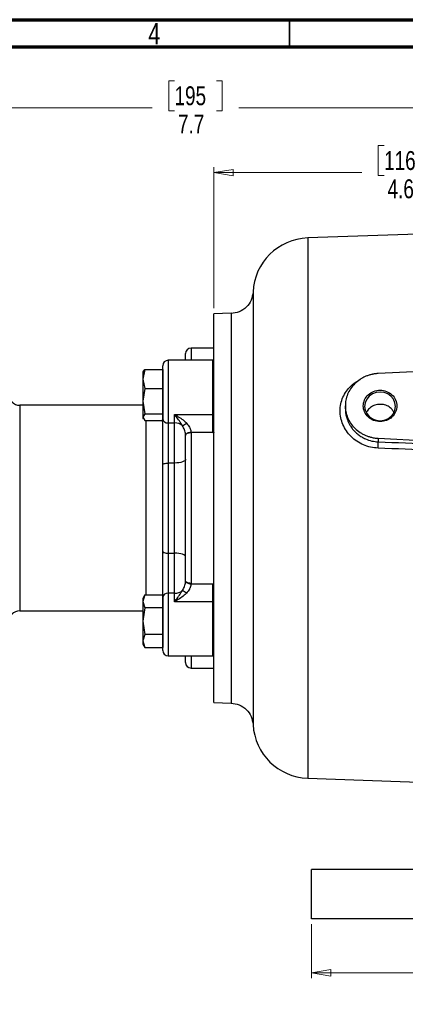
# Model space of a CAD drawing. Header units: inches. Extents: x 0.6 to 16.3, y 0.2 to 11.5.
# Tile 12 of 21: x 8.5 to 11.3, y 4.3 to 11.5. Entities that reach past the tile are written whole.
import ezdxf

# ---------------------------------------------------------------- set-up
doc = ezdxf.new("R2010")
doc.units = ezdxf.units.IN
doc.header["$MEASUREMENT"] = 0
doc.styles.add('SLDTEXTSTYLE0', font='TXT', dxfattribs={"width": 0.75})
doc.dimstyles.new('SLDDIMSTYLE0', dxfattribs={"dimtxt": 0.137795, "dimasz": 0.14, "dimexe": 0, "dimexo": 0.0625, "dimgap": 0.034449, "dimtad": 0, "dimdec": 1, "dimlfac": 1.5, "dimrnd": 1e-09, "dimzin": 12, "dimdsep": 46, "dimtxsty": 'SLDTEXTSTYLE0', "dimblk1": 'CLOSED', "dimblk2": 'CLOSED', "dimsah": 1, "dimcen": 0.09, "dimadec": 0, "dimazin": 3, "dimtfac": 1, "dimtdec": 1, "dimtofl": 0, "dimtmove": 0, "dimatfit": 3, "dimldrblk": 'CLOSED', "dimfxl": 0, "dimfrac": 2, "dimtolj": 1, "dimtzin": 12, "dimarcsym": 0})
doc.dimstyles.new('SLDDIMSTYLE1', dxfattribs={"dimtxt": 0.137795, "dimasz": 0.14, "dimexe": 0, "dimexo": 0.0625, "dimgap": 0.034449, "dimtad": 0, "dimdec": 1, "dimlfac": 1.5, "dimrnd": 1e-09, "dimzin": 4, "dimdsep": 46, "dimtxsty": 'SLDTEXTSTYLE0', "dimblk1": 'CLOSED', "dimblk2": 'CLOSED', "dimsah": 1, "dimcen": 0.09, "dimadec": 0, "dimazin": 1, "dimtfac": 1, "dimtdec": 1, "dimtofl": 0, "dimtmove": 0, "dimatfit": 3, "dimldrblk": 'CLOSED', "dimfxl": 0, "dimfrac": 2, "dimtolj": 1, "dimtzin": 12, "dimarcsym": 0})

# ---------------------------------------------------------------- blocks, each defined once
blk = doc.blocks.new('_Closed')
at = {"color": 0, "linetype": 'ByBlock', "lineweight": -2}
for p, q in [((-1, 0.166667), (0, 0)), ((-1, 0.166667), (-1, -0.166667)), ((0, 0), (-1, -0.166667)), ((0, 0), (-1, 0))]:
    blk.add_line(p, q, dxfattribs=at)
blk = doc.blocks.new('_D')
at = {"color": 7, "linetype": 'Continuous', "lineweight": 0}
for p, q in [((9.5944, 11.0512), (9.5524, 11.0512)), ((9.5524, 11.0512), (9.5524, 10.8324)), ((9.8998, 11.0512), (9.9418, 11.0512)), ((9.9418, 11.0512), (9.9418, 10.8324)), ((7.8019, 9.5059), (7.8019, 10.8921)), ((7.8019, 10.8527), (9.4315, 10.8527)), ((12.9272, 10.8527), (10.0626, 10.8527)), ((9.5524, 10.8324), (9.5944, 10.8324)), ((9.9418, 10.8324), (9.8998, 10.8324))]:
    blk.add_line(p, q, dxfattribs=at)
at = {"color": 7, "linetype": 'Continuous', "lineweight": 18, "xscale": 0.14, "yscale": 0.14, "rotation": 180.0000000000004}
blk.add_blockref('_Closed', (7.8019, 10.8527), dxfattribs=at)
at = {"color": 7, "linetype": 'Continuous', "lineweight": 18, "xscale": 0.14, "yscale": 0.14}
blk.add_blockref('_Closed', (12.9272, 10.8527), dxfattribs=at)
at = {"color": 7, "linetype": 'Continuous', "lineweight": 18, "char_height": 0.1378, "attachment_point": 1, "style": 'SLDTEXTSTYLE0'}
for s, insert in [('195', (9.5944, 11.01)), ('7.7', (9.6198, 10.8039))]:
    blk.add_mtext(s, dxfattribs=dict(at, insert=insert))
blk = doc.blocks.new('_D_3')
at = {"color": 7, "linetype": 'Continuous', "lineweight": 0}
for p, q in [((11.123, 10.5787), (11.081, 10.5787)), ((11.081, 10.5787), (11.081, 10.36)), ((11.4284, 10.5787), (11.4704, 10.5787)), ((11.4704, 10.5787), (11.4704, 10.36)), ((9.8819, 9.3907), (9.8819, 10.4196)), ((12.9272, 9.6685), (12.9272, 10.4196)), ((9.8819, 10.3803), (10.9602, 10.3803)), ((11.081, 10.36), (11.123, 10.36)), ((11.4704, 10.36), (11.4284, 10.36)), ((12.9272, 10.3803), (11.5912, 10.3803))]:
    blk.add_line(p, q, dxfattribs=at)
at = {"color": 7, "linetype": 'Continuous', "lineweight": 18, "xscale": 0.14, "yscale": 0.14, "rotation": 180.0000000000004}
blk.add_blockref('_Closed', (9.8819, 10.3803), dxfattribs=at)
at = {"color": 7, "linetype": 'Continuous', "lineweight": 18, "xscale": 0.14, "yscale": 0.14}
blk.add_blockref('_Closed', (12.9272, 10.3803), dxfattribs=at)
at = {"color": 7, "linetype": 'Continuous', "lineweight": 18, "char_height": 0.1378, "attachment_point": 1, "style": 'SLDTEXTSTYLE0'}
for s, insert in [('116', (11.123, 10.5376)), ('4.6', (11.1484, 10.3314))]:
    blk.add_mtext(s, dxfattribs=dict(at, insert=insert))
blk = doc.blocks.new('_D_4')
at = {"color": 7, "linetype": 'Continuous', "lineweight": 0}
for p, q in [((10.5939, 4.8974), (10.5939, 4.5037)), ((15.2605, 4.8974), (15.2605, 4.5037)), ((14.2036, 4.7415), (14.1617, 4.7415)), ((14.1617, 4.7415), (14.1617, 4.5228)), ((14.5091, 4.7415), (14.5511, 4.7415)), ((14.5511, 4.7415), (14.5511, 4.5228)), ((10.5939, 4.5431), (14.0408, 4.5431)), ((15.2605, 4.5431), (14.6719, 4.5431)), ((14.1617, 4.5228), (14.2036, 4.5228)), ((14.5511, 4.5228), (14.5091, 4.5228))]:
    blk.add_line(p, q, dxfattribs=at)
at = {"color": 7, "linetype": 'Continuous', "lineweight": 18, "xscale": 0.14, "yscale": 0.14, "rotation": 180.0000000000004}
blk.add_blockref('_Closed', (10.5939, 4.5431), dxfattribs=at)
at = {"color": 7, "linetype": 'Continuous', "lineweight": 18, "xscale": 0.14, "yscale": 0.14}
blk.add_blockref('_Closed', (15.2605, 4.5431), dxfattribs=at)
at = {"color": 7, "linetype": 'Continuous', "lineweight": 18, "char_height": 0.1378, "attachment_point": 1, "style": 'SLDTEXTSTYLE0'}
for s, insert in [('178', (14.2036, 4.7004)), ('7.0', (14.2291, 4.4942))]:
    blk.add_mtext(s, dxfattribs=dict(at, insert=insert))

msp = doc.modelspace()

# ---------------------------------------------------------------- linework, layer by layer
at = {"color": 7, "linetype": 'Continuous', "lineweight": 70}
for p, q in [((0.5906, 11.4961), (16.3386, 11.4961)), ((0.7874, 11.2992), (16.1417, 11.2992))]:
    msp.add_line(p, q, dxfattribs=at)
at = {"color": 7, "linetype": 'Continuous', "lineweight": 35}
msp.add_line((10.4331, 11.2992), (10.4331, 11.4961), dxfattribs=at)
at = {"color": 7, "linetype": 'Continuous', "lineweight": 25}
for p, q in [((12.9272, 9.9866), (10.5661, 9.9041)), ((10.0072, 9.3557), (9.8818, 9.3513)), ((9.6752, 9.0115), (9.6752, 9.0599)), ((9.8752, 9.0999), (9.7152, 9.0999)), ((9.8752, 9.0115), (9.5485, 9.0115)), ((12.9272, 9.0052), (11.0806, 8.9148)), ((9.3776, 8.9431), (9.3627, 8.8739)), ((9.3665, 8.9314), (9.3627, 8.9248)), ((9.3627, 8.9248), (9.3627, 8.8739)), ((9.3691, 8.9299), (9.3776, 8.9431)), ((9.3776, 8.9431), (9.5085, 8.9431)), ((9.5085, 8.5864), (9.5085, 8.9715)), ((9.5085, 8.9431), (9.5085, 8.8739)), ((9.3627, 8.8739), (9.3776, 8.8046)), ((9.3627, 8.8739), (9.3627, 8.7121)), ((9.5085, 8.8739), (9.5085, 8.8046)), ((9.3776, 8.8046), (9.3627, 8.7121)), ((9.3776, 8.8046), (9.5085, 8.8046)), ((9.5085, 8.8046), (9.5085, 8.7121)), ((9.3627, 8.7121), (9.3776, 8.6197)), ((9.3627, 8.7121), (9.3627, 8.5964)), ((9.5085, 8.7121), (9.5085, 8.6197)), ((9.3627, 8.6832), (8.4665, 8.6832)), ((9.3776, 8.6197), (9.3627, 8.5964)), ((9.3776, 8.6197), (9.5085, 8.6197)), ((9.5085, 8.6197), (9.5085, 8.5964)), ((10.8405, 8.6786), (10.8405, 8.6568)), ((9.3627, 8.5964), (9.3776, 8.5732)), ((9.3627, 8.5964), (9.3627, 8.5915)), ((9.3627, 8.5915), (9.3665, 8.5849)), ((9.3776, 8.5732), (9.5085, 8.5732)), ((9.3885, 7.3007), (9.3885, 8.5732)), ((9.5085, 8.5632), (9.4985, 8.5732)), ((9.5085, 8.5964), (9.5085, 8.5732)), ((9.5085, 8.2482), (9.5085, 8.5864)), ((9.5485, 8.5541), (9.5952, 8.5541)), ((9.5485, 8.5541), (9.5485, 8.2621)), ((9.5952, 8.5541), (9.5952, 8.616)), ((9.5952, 8.616), (9.8752, 8.616)), ((9.5952, 8.2621), (9.5952, 8.5541)), ((9.8752, 8.4851), (9.8752, 8.616)), ((9.7152, 8.4851), (9.7152, 8.4823)), ((9.8752, 8.4851), (9.7152, 8.4851)), ((9.7152, 8.4823), (9.7152, 7.3842)), ((9.6752, 8.4634), (9.6752, 8.4655)), ((9.6752, 7.403), (9.6752, 8.4634)), ((11.0806, 8.4424), (12.5468, 8.3707)), ((11.0806, 8.4424), (11.0806, 8.4165)), ((9.5485, 8.2621), (9.5485, 7.6043)), ((9.5952, 8.2621), (9.5485, 8.2621)), ((9.5952, 7.6043), (9.5952, 8.2621)), ((9.5085, 7.6182), (9.5085, 8.2482)), ((9.8819, 6.5151), (9.8819, 7.9332)), ((9.5085, 7.2801), (9.5085, 7.6182)), ((9.5485, 7.6043), (9.5952, 7.6043)), ((9.5485, 7.6043), (9.5485, 7.3123)), ((9.5952, 7.3123), (9.5952, 7.6043)), ((9.6752, 7.4009), (9.6752, 7.403)), ((9.7152, 7.3842), (9.7152, 7.3814)), ((9.7152, 7.3814), (9.8752, 7.3814)), ((9.8752, 7.2504), (9.8752, 7.3814)), ((9.3777, 7.3008), (9.3627, 7.2749)), ((9.3776, 7.3007), (9.3627, 7.2526)), ((9.3627, 7.2749), (9.3627, 7.2526)), ((9.3776, 7.3007), (9.5085, 7.3007)), ((9.506, 7.3007), (9.5085, 7.3032)), ((9.5085, 7.3007), (9.5085, 7.2526)), ((9.5085, 6.8949), (9.5085, 7.2801)), ((9.5952, 7.3123), (9.5485, 7.3123)), ((9.5952, 7.2504), (9.5952, 7.3123)), ((8.4665, 7.1832), (9.3627, 7.1832)), ((9.3627, 7.2526), (9.3776, 7.2045)), ((9.3627, 7.2526), (9.3627, 7.1083)), ((9.3776, 7.2045), (9.3627, 7.1083)), ((9.5085, 7.2045), (9.3776, 7.2045)), ((9.5085, 7.2526), (9.5085, 7.2045)), ((9.5085, 7.2045), (9.5085, 7.1083)), ((9.8752, 7.2504), (9.5952, 7.2504)), ((9.3627, 7.1083), (9.3627, 6.9639)), ((9.3627, 7.1083), (9.3776, 7.012)), ((9.5085, 7.1083), (9.5085, 7.012)), ((9.3776, 7.012), (9.3627, 6.9639)), ((9.5085, 7.012), (9.3776, 7.012)), ((9.5085, 7.012), (9.5085, 6.9639)), ((9.3627, 6.9639), (9.3776, 6.9158)), ((9.3627, 6.9639), (9.3627, 6.9416)), ((9.3627, 6.9416), (9.3777, 6.9157)), ((9.3776, 6.9158), (9.5085, 6.9158)), ((9.5085, 6.9639), (9.5085, 6.9158)), ((9.5485, 6.8549), (9.8752, 6.8549)), ((9.6752, 6.8066), (9.6752, 6.8549)), ((9.7152, 6.7666), (9.8752, 6.7666)), ((9.8818, 6.5151), (10.0072, 6.5107)), ((10.5661, 5.9623), (11.576, 5.9271)), ((10.5939, 4.9368), (10.5939, 5.2968)), ((11.9272, 5.2968), (10.5939, 5.2968)), ((11.9272, 4.9368), (10.5939, 4.9368))]:
    msp.add_line(p, q, dxfattribs=at)
at = {"color": 8, "linetype": 'Continuous', "lineweight": 25}
for p, q in [((10.5661, 9.9041), (10.5661, 7.9332)), ((9.7152, 9.0999), (9.7152, 9.0115)), ((9.5485, 9.0115), (9.5485, 8.5541)), ((9.8752, 8.616), (9.8752, 9.0115)), ((8.4665, 8.6832), (8.4665, 7.1832)), ((10.5661, 7.9332), (10.5661, 5.9623)), ((9.5485, 7.3123), (9.5485, 6.8549)), ((9.8752, 6.8549), (9.8752, 7.2504)), ((9.7152, 6.8549), (9.7152, 6.7666))]:
    msp.add_line(p, q, dxfattribs=at)
at = {"color": 7, "linetype": 'Continuous', "lineweight": 25, "flags": 128}
for points in [[(11.2063, 8.675), (11.2024, 8.7022), (11.1912, 8.7275), (11.1734, 8.7492), (11.1501, 8.7659), (11.123, 8.7764), (11.0939, 8.78), (11.0648, 8.7764), (11.0377, 8.7659), (11.0144, 8.7492), (10.9965, 8.7275), (10.9853, 8.7022), (10.9815, 8.675), (10.9853, 8.6479), (10.9965, 8.6226), (11.0144, 8.6008), (11.0377, 8.5842), (11.0648, 8.5737), (11.0939, 8.5701), (11.123, 8.5737), (11.1501, 8.5842), (11.1734, 8.6008), (11.1912, 8.6226), (11.2024, 8.6479), (11.2063, 8.675)], [(9.8752, 8.616), (9.8765, 8.6161), (9.8778, 8.6163), (9.8789, 8.6167), (9.8799, 8.6171), (9.8808, 8.6177), (9.8814, 8.6183), (9.8817, 8.619), (9.8819, 8.6198)], [(9.7152, 8.4851), (9.7074, 8.4845), (9.7, 8.4833), (9.6931, 8.4815), (9.687, 8.479), (9.682, 8.4761), (9.6783, 8.4728), (9.676, 8.4692), (9.6752, 8.4655)], [(9.7152, 8.4823), (9.7074, 8.4819), (9.6999, 8.4808), (9.693, 8.4791), (9.6869, 8.4767), (9.682, 8.4739), (9.6783, 8.4706), (9.676, 8.4671), (9.6752, 8.4634)], [(9.8752, 8.4851), (9.8765, 8.485), (9.8778, 8.4848), (9.8789, 8.4845), (9.8799, 8.4841), (9.8808, 8.4836), (9.8814, 8.4831), (9.8817, 8.4825), (9.8819, 8.4819)], [(9.5085, 8.2482), (9.5093, 8.2509), (9.5116, 8.2535), (9.5153, 8.2559), (9.5203, 8.258), (9.5263, 8.2597), (9.5332, 8.261), (9.5407, 8.2618), (9.5485, 8.2621)], [(9.6752, 8.2899), (9.6737, 8.2845), (9.6691, 8.2792), (9.6617, 8.2744), (9.6518, 8.2702), (9.6397, 8.2668), (9.6258, 8.2642), (9.6108, 8.2626), (9.5952, 8.2621)], [(9.5085, 7.6182), (9.5093, 7.6155), (9.5116, 7.6129), (9.5153, 7.6105), (9.5203, 7.6084), (9.5263, 7.6067), (9.5332, 7.6054), (9.5407, 7.6046), (9.5485, 7.6043)], [(9.6752, 7.5766), (9.6737, 7.582), (9.6691, 7.5872), (9.6617, 7.592), (9.6518, 7.5962), (9.6397, 7.5997), (9.6258, 7.6022), (9.6108, 7.6038), (9.5952, 7.6043)], [(9.7152, 7.3842), (9.7074, 7.3845), (9.6999, 7.3856), (9.693, 7.3874), (9.6869, 7.3897), (9.682, 7.3925), (9.6783, 7.3958), (9.676, 7.3993), (9.6752, 7.403)], [(9.6752, 7.4009), (9.676, 7.3972), (9.6783, 7.3937), (9.682, 7.3904), (9.687, 7.3874), (9.6931, 7.385), (9.7, 7.3831), (9.7074, 7.3819), (9.7152, 7.3814)], [(9.8752, 7.3814), (9.8765, 7.3814), (9.8778, 7.3816), (9.8789, 7.3819), (9.8799, 7.3823), (9.8808, 7.3828), (9.8814, 7.3833), (9.8817, 7.3839), (9.8819, 7.3845)], [(9.8819, 7.2467), (9.8817, 7.2474), (9.8814, 7.2481), (9.8808, 7.2487), (9.8799, 7.2493), (9.8789, 7.2498), (9.8778, 7.2501), (9.8765, 7.2503), (9.8752, 7.2504)]]:
    msp.add_lwpolyline(points, dxfattribs=at)
at = {"color": 7, "linetype": 'Continuous', "lineweight": 25}
for centre, radius, start, end in [((10.5805, 9.491), 0.4133, 92, 177.54488), ((9.7152, 9.0599), 0.04, 90, 180), ((9.8752, 9.0932), 0.00667, 0, 90), ((9.5485, 8.9715), 0.04, 90, 180), ((9.8752, 9.0048), 0.00667, 0, 90), ((8.4665, 8.7666), 0.0833, 180, 270), ((9.545, 8.5907), 0.0367, 186.8168, 275.48583), ((9.5965, 8.464), 0.0902, 51.29683, 90.82768), ((9.4677, 8.8391), 0.3566, 301.27779, 306.87508), ((9.5965, 7.4025), 0.0902, 269.17232, 308.70317), ((9.4677, 7.0273), 0.3566, 53.12492, 58.72221), ((9.545, 7.2757), 0.0367, 84.51417, 173.1832), ((8.4665, 7.0999), 0.0833, 90, 180), ((9.5485, 6.8949), 0.04, 180, 270), ((9.8752, 6.8616), 0.00667, 270, 0), ((9.7152, 6.8066), 0.04, 180, 270), ((9.8752, 6.7732), 0.00667, 270, 0), ((10.5805, 6.3754), 0.4133, 183.00271, 268)]:
    msp.add_arc(centre, radius, start, end, dxfattribs=at)
for points, knots in [([(10.1678, 9.5088), (10.1644, 9.4884), (10.1576, 9.4477), (10.1206, 9.3966), (10.0686, 9.3607), (10.0277, 9.3547), (10.0072, 9.3517)], [0, 0, 0, 0, 0.249822, 0.499553, 0.749544, 1, 1, 1, 1]), ([(9.8819, 7.9332), (9.8819, 7.9394), (9.8819, 7.9518), (9.8819, 7.9703), (9.8819, 7.9889), (9.8819, 8.0074), (9.8819, 8.0259), (9.8819, 8.0443), (9.8819, 8.0628), (9.8819, 8.0812), (9.8819, 8.0996), (9.8819, 8.118), (9.8819, 8.1363), (9.8819, 8.1547), (9.8819, 8.173), (9.8819, 8.2303), (9.8819, 8.3257), (9.8819, 8.4578), (9.8819, 8.5867), (9.8819, 8.7114), (9.8819, 8.829), (9.8819, 8.9377), (9.8819, 9.0359), (9.8819, 9.1217), (9.8819, 9.1946), (9.8819, 9.2532), (9.8819, 9.2983), (9.8819, 9.3218), (9.8819, 9.3333), (9.8819, 9.3381), (9.8819, 9.3422), (9.8819, 9.3455), (9.8819, 9.3481), (9.8819, 9.35), (9.8819, 9.3511), (9.8819, 9.3513), (9.8819, 9.3513)], [0, 0, 0, 0, 0.008342, 0.016676, 0.025003, 0.033323, 0.04164, 0.049953, 0.058265, 0.066577, 0.07489, 0.083207, 0.091527, 0.099853, 0.108186, 0.116527, 0.178265, 0.240008, 0.304319, 0.368636, 0.434315, 0.500001, 0.56568, 0.631366, 0.695676, 0.759993, 0.821731, 0.883474, 0.898065, 0.912634, 0.927188, 0.941734, 0.956281, 0.970836, 0.985406, 1, 1, 1, 1]), ([(11.0806, 8.9148), (11.0781, 8.9147), (11.0731, 8.9144), (11.0656, 8.9137), (11.0582, 8.9128), (11.0508, 8.9117), (11.0434, 8.9104), (11.0308, 8.9078), (11.0131, 8.9032), (10.9907, 8.895), (10.9688, 8.8848), (10.9407, 8.8681), (10.9089, 8.8425), (10.8781, 8.8054), (10.856, 8.7642), (10.8433, 8.7214), (10.8392, 8.6786), (10.8433, 8.6358), (10.856, 8.5931), (10.8781, 8.5518), (10.9089, 8.5147), (10.9407, 8.4891), (10.9688, 8.4725), (10.9907, 8.4622), (11.0131, 8.4541), (11.0332, 8.4488), (11.0508, 8.4454), (11.0656, 8.4434), (11.0756, 8.4428), (11.0806, 8.4424)], [0, 0, 0, 0, 0.009781, 0.019544, 0.029298, 0.039051, 0.048811, 0.058587, 0.089502, 0.120435, 0.152548, 0.18468, 0.250112, 0.315544, 0.379711, 0.441491, 0.500003, 0.558515, 0.620295, 0.684463, 0.749895, 0.815327, 0.84744, 0.879571, 0.910486, 0.941419, 0.960946, 0.98045, 1, 1, 1, 1]), ([(11.2163, 8.6786), (11.2163, 8.6936), (11.2131, 8.7085), (11.2008, 8.7362), (11.1918, 8.7488), (11.1691, 8.77), (11.1555, 8.7785), (11.1259, 8.7899), (11.1099, 8.7929), (11.0779, 8.7929), (11.0618, 8.7899), (11.0322, 8.7785), (11.0187, 8.77), (10.996, 8.7488), (10.9869, 8.7362), (10.9747, 8.7085), (10.9715, 8.6936), (10.9715, 8.6637), (10.9747, 8.6487), (10.9869, 8.6211), (10.996, 8.6084), (11.0187, 8.5872), (11.0322, 8.5788), (11.0618, 8.5673), (11.0779, 8.5644), (11.1099, 8.5644), (11.1259, 8.5673), (11.1555, 8.5788), (11.1691, 8.5872), (11.1918, 8.6084), (11.2008, 8.6211), (11.2131, 8.6487), (11.2163, 8.6637), (11.2163, 8.6786)], [0, 0, 0, 0, 0.0625, 0.0625, 0.125, 0.125, 0.1875, 0.1875, 0.25, 0.25, 0.3125, 0.3125, 0.375, 0.375, 0.4375, 0.4375, 0.5, 0.5, 0.5625, 0.5625, 0.625, 0.625, 0.6875, 0.6875, 0.75, 0.75, 0.8125, 0.8125, 0.875, 0.875, 0.9375, 0.9375, 1, 1, 1, 1]), ([(11.0936, 8.6901), (11.081, 8.6888), (11.0557, 8.6862), (11.0227, 8.6678), (11.0008, 8.6476), (10.9949, 8.6325), (10.9933, 8.6285)], [0, 0, 0, 0, 0.296879, 0.593758, 0.890689, 1, 1, 1, 1]), ([(11.1941, 8.6321), (11.1902, 8.6394), (11.1807, 8.6572), (11.1536, 8.6771), (11.1225, 8.6888), (11.1017, 8.6897), (11.0936, 8.6901)], [0, 0, 0, 0, 0.209116, 0.508013, 0.807843, 1, 1, 1, 1]), ([(9.5952, 8.616), (9.5953, 8.616), (9.6074, 8.6092), (9.6313, 8.5951), (9.6593, 8.5749), (9.6754, 8.5603), (9.6808, 8.5548), (9.6817, 8.5539)], [0, 0, 0, 0, 0.003249, 0.400452, 0.789868, 0.961696, 1, 1, 1, 1]), ([(9.6529, 8.5343), (9.6523, 8.5354), (9.6486, 8.5416), (9.6301, 8.5706), (9.6109, 8.5956), (9.5953, 8.616), (9.5952, 8.616)], [0, 0, 0, 0, 0.036475, 0.202477, 0.996721, 1, 1, 1, 1]), ([(9.6817, 8.5539), (9.6898, 8.5442), (9.7036, 8.5276), (9.7122, 8.505), (9.7147, 8.492), (9.715, 8.4872), (9.7152, 8.4851)], [0, 0, 0, 0, 0.466659, 0.794726, 0.91083, 1, 1, 1, 1]), ([(9.6752, 8.4655), (9.6751, 8.4676), (9.6745, 8.4803), (9.669, 8.505), (9.6583, 8.5246), (9.6529, 8.5343)], [0, 0, 0, 0, 0.091462, 0.544793, 1, 1, 1, 1]), ([(11.0806, 8.4165), (11.2124, 8.4113), (11.4766, 8.401), (11.7408, 8.3906), (11.8733, 8.3854)], [0, 0, 0, 0, 0.498668, 1, 1, 1, 1]), ([(11.8726, 8.3401), (11.7399, 8.3452), (11.4757, 8.3553), (11.2115, 8.3654), (11.0799, 8.3704)], [0, 0, 0, 0, 0.50212, 1, 1, 1, 1]), ([(9.6529, 7.3321), (9.6583, 7.3419), (9.669, 7.3614), (9.6745, 7.3861), (9.6751, 7.3988), (9.6752, 7.4009)], [0, 0, 0, 0, 0.455207, 0.908538, 1, 1, 1, 1]), ([(9.5952, 7.2504), (9.5953, 7.2505), (9.6109, 7.2709), (9.6301, 7.2959), (9.6486, 7.3249), (9.6523, 7.331), (9.6529, 7.3321)], [0, 0, 0, 0, 0.003279, 0.797523, 0.963525, 1, 1, 1, 1]), ([(9.7152, 7.3814), (9.715, 7.3793), (9.7143, 7.368), (9.7098, 7.3545), (9.699, 7.3331), (9.6899, 7.3223), (9.6817, 7.3126)], [0, 0, 0, 0, 0.089267, 0.47597, 0.532834, 1, 1, 1, 1]), ([(9.6817, 7.3126), (9.6808, 7.3116), (9.6754, 7.3061), (9.6593, 7.2915), (9.6313, 7.2713), (9.6074, 7.2572), (9.5953, 7.2505), (9.5952, 7.2504)], [0, 0, 0, 0, 0.038304, 0.210132, 0.599548, 0.996751, 1, 1, 1, 1]), ([(10.0072, 6.5112), (10.0277, 6.5082), (10.0686, 6.5022), (10.1206, 6.4662), (10.1576, 6.4149), (10.1644, 6.3741), (10.1678, 6.3537)], [0, 0, 0, 0, 0.250179, 0.500053, 0.749897, 1, 1, 1, 1])]:
    msp.add_open_spline(points, degree=3, knots=knots, dxfattribs=at)
at = {"color": 8, "linetype": 'Continuous', "lineweight": 25}
for points, knots in [([(10.1676, 9.5087), (10.1676, 9.5079), (10.1676, 9.5061), (10.1676, 9.492), (10.1676, 9.469), (10.1677, 9.4364), (10.1677, 9.395), (10.1678, 9.3483), (10.1678, 9.2994), (10.1678, 9.2578), (10.1678, 9.2245), (10.1678, 9.1987), (10.1678, 9.1717), (10.1678, 9.1446), (10.1678, 9.1166), (10.1677, 9.0856), (10.1677, 9.0478), (10.1677, 9.0081), (10.1677, 8.9721), (10.1676, 8.9436), (10.1676, 8.9153), (10.1676, 8.8836), (10.1676, 8.8487), (10.1676, 8.8137), (10.1676, 8.7708), (10.1676, 8.7191), (10.1676, 8.659), (10.1676, 8.5982), (10.1676, 8.5347), (10.1676, 8.465), (10.1676, 8.3856), (10.1677, 8.2916), (10.1677, 8.2062), (10.1677, 8.1398), (10.1677, 8.1005), (10.1678, 8.0625), (10.1678, 8.021), (10.1678, 7.9765), (10.1678, 7.9195), (10.1678, 7.849), (10.1678, 7.7855), (10.1678, 7.7435), (10.1678, 7.7221), (10.1678, 7.6998), (10.1678, 7.6765), (10.1678, 7.6523), (10.1678, 7.6302), (10.1678, 7.606), (10.1677, 7.5752), (10.1677, 7.5308), (10.1677, 7.4828), (10.1677, 7.4369), (10.1677, 7.3987), (10.1677, 7.3642), (10.1677, 7.3057), (10.1676, 7.2247), (10.1676, 7.1253), (10.1676, 7.0521), (10.1677, 7.0009), (10.1677, 6.967), (10.1677, 6.9314), (10.1677, 6.8945), (10.1677, 6.8564), (10.1677, 6.8175), (10.1677, 6.7814), (10.1678, 6.75), (10.1678, 6.7245), (10.1678, 6.6986), (10.1678, 6.6719), (10.1678, 6.6446), (10.1678, 6.6203), (10.1678, 6.596), (10.1678, 6.5694), (10.1678, 6.539), (10.1678, 6.506), (10.1678, 6.4704), (10.1678, 6.4375), (10.1678, 6.4107), (10.1678, 6.3914), (10.1678, 6.3763), (10.1678, 6.3643), (10.1678, 6.3561), (10.1678, 6.3534), (10.1678, 6.3537), (10.1678, 6.3537)], [0, 0, 0, 0, 0.023841, 0.049043, 0.073391, 0.099438, 0.124413, 0.147759, 0.168619, 0.186988, 0.195288, 0.204108, 0.213446, 0.221877, 0.229913, 0.239149, 0.249585, 0.2625, 0.272179, 0.278625, 0.284953, 0.294148, 0.302835, 0.311014, 0.319795, 0.333723, 0.347518, 0.361181, 0.374712, 0.389563, 0.406464, 0.42542, 0.448626, 0.45922, 0.466064, 0.472564, 0.482326, 0.491304, 0.499498, 0.516845, 0.533918, 0.53807, 0.542422, 0.546977, 0.551733, 0.55669, 0.561848, 0.565336, 0.571699, 0.580937, 0.593046, 0.601946, 0.610118, 0.617564, 0.624283, 0.648305, 0.671534, 0.692946, 0.700923, 0.709477, 0.718607, 0.728315, 0.7386, 0.749463, 0.760827, 0.769834, 0.777529, 0.784305, 0.794373, 0.80364, 0.812107, 0.820184, 0.830491, 0.843027, 0.857792, 0.874785, 0.896152, 0.914712, 0.930466, 0.945056, 0.961747, 0.979991, 0.999788, 1, 1, 1, 1]), ([(10.0072, 9.3555), (10.0072, 9.3556), (10.0072, 9.3598), (10.0072, 9.3457), (10.0072, 9.3117), (10.0072, 9.2511), (10.0072, 9.1687), (10.0072, 9.065), (10.0072, 8.9419), (10.0072, 8.8016), (10.0072, 8.6465), (10.0072, 8.4791), (10.0072, 8.3024), (10.0072, 8.1194), (10.0072, 7.9332), (10.0072, 7.747), (10.0072, 7.564), (10.0072, 7.3873), (10.0072, 7.2199), (10.0072, 7.0648), (10.0072, 6.9245), (10.0072, 6.8015), (10.0072, 6.6977), (10.0072, 6.6154), (10.0072, 6.5548), (10.0072, 6.5207), (10.0072, 6.5067), (10.0072, 6.5109), (10.0072, 6.5109)], [0, 0, 0, 0, 0.0006704, 0.0422782, 0.0838861, 0.1254939, 0.1671018, 0.2087097, 0.2503175, 0.2919254, 0.3335332, 0.3751411, 0.416749, 0.4583568, 0.4999647, 0.5415725, 0.5831804, 0.6247882, 0.6663961, 0.708004, 0.7496118, 0.7912197, 0.8328275, 0.8744354, 0.9160433, 0.9576511, 0.999259, 1, 1, 1, 1]), ([(11.0799, 8.3704), (11.0614, 8.3721), (11.0244, 8.3754), (10.9717, 8.3933), (10.9233, 8.4195), (10.8813, 8.454), (10.8468, 8.4951), (10.8214, 8.5417), (10.8054, 8.5915), (10.8002, 8.6427), (10.8058, 8.6935), (10.8219, 8.742), (10.8471, 8.7869), (10.8817, 8.8256), (10.9127, 8.8517), (10.9334, 8.8619), (10.9381, 8.8642)], [0, 0, 0, 0, 0.076369, 0.152375, 0.228252, 0.303696, 0.378455, 0.453786, 0.529296, 0.603607, 0.677932, 0.753228, 0.828642, 0.903195, 0.978042, 1, 1, 1, 1]), ([(10.8406, 8.6568), (10.8409, 8.6476), (10.8416, 8.6284), (10.8476, 8.5986), (10.8555, 8.5752), (10.8629, 8.5585), (10.8679, 8.5485), (10.8738, 8.538), (10.881, 8.5266), (10.8892, 8.5152), (10.899, 8.5032), (10.9135, 8.4874), (10.9338, 8.4694), (10.9599, 8.4515), (10.9927, 8.4347), (11.033, 8.4208), (11.065, 8.4179), (11.0806, 8.4165)], [0, 0, 0, 0, 0.0767301, 0.1602374, 0.2501002, 0.2785302, 0.3088842, 0.3411624, 0.3753649, 0.4176667, 0.4538442, 0.500035, 0.588011, 0.6689169, 0.7499775, 0.8777009, 1, 1, 1, 1])]:
    msp.add_open_spline(points, degree=3, knots=knots, dxfattribs=at)
at = {"color": 7, "linetype": 'Continuous', "lineweight": 25}
msp.add_open_spline([(11.0799, 8.3704), (11.0804, 8.3796), (11.081, 8.3997), (11.0809, 8.4131), (11.0806, 8.4165)], degree=3, dxfattribs=at)

# ---------------------------------------------------------------- texts
at = {"color": 7, "linetype": 'Continuous', "lineweight": 0, "insert": (9.4472, 11.4728), "char_height": 0.1562, "attachment_point": 2, "style": 'SLDTEXTSTYLE0'}
msp.add_mtext('4', dxfattribs=at)

# ---------------------------------------------------------------- dimensions: what is measured, and where the dimension line sits
at = {"color": 7, "linetype": 'Continuous', "lineweight": 18}
for base, p1, p2, dimstyle, picture, middle in [((7.8019, 10.8527), (12.9272, 11.1056), (7.8019, 9.4666), 'SLDDIMSTYLE0', '_D', (9.7471, 10.8527)), ((9.8819, 10.3803), (12.9272, 9.6291), (9.8819, 9.3513), 'SLDDIMSTYLE0', '_D_3', (11.2757, 10.3803)), ((15.2605, 4.5431), (10.5939, 4.9368), (15.2605, 4.9368), 'SLDDIMSTYLE1', '_D_4', (14.3564, 4.5431))]:
    dim = msp.add_linear_dim(base=base, p1=p1, p2=p2, dimstyle=dimstyle, dxfattribs=at)
    dim.commit()
    dim.dimension.update_dxf_attribs({"geometry": picture, "text_midpoint": middle, "dimtype": 160})

doc.saveas('drawing.dxf')
